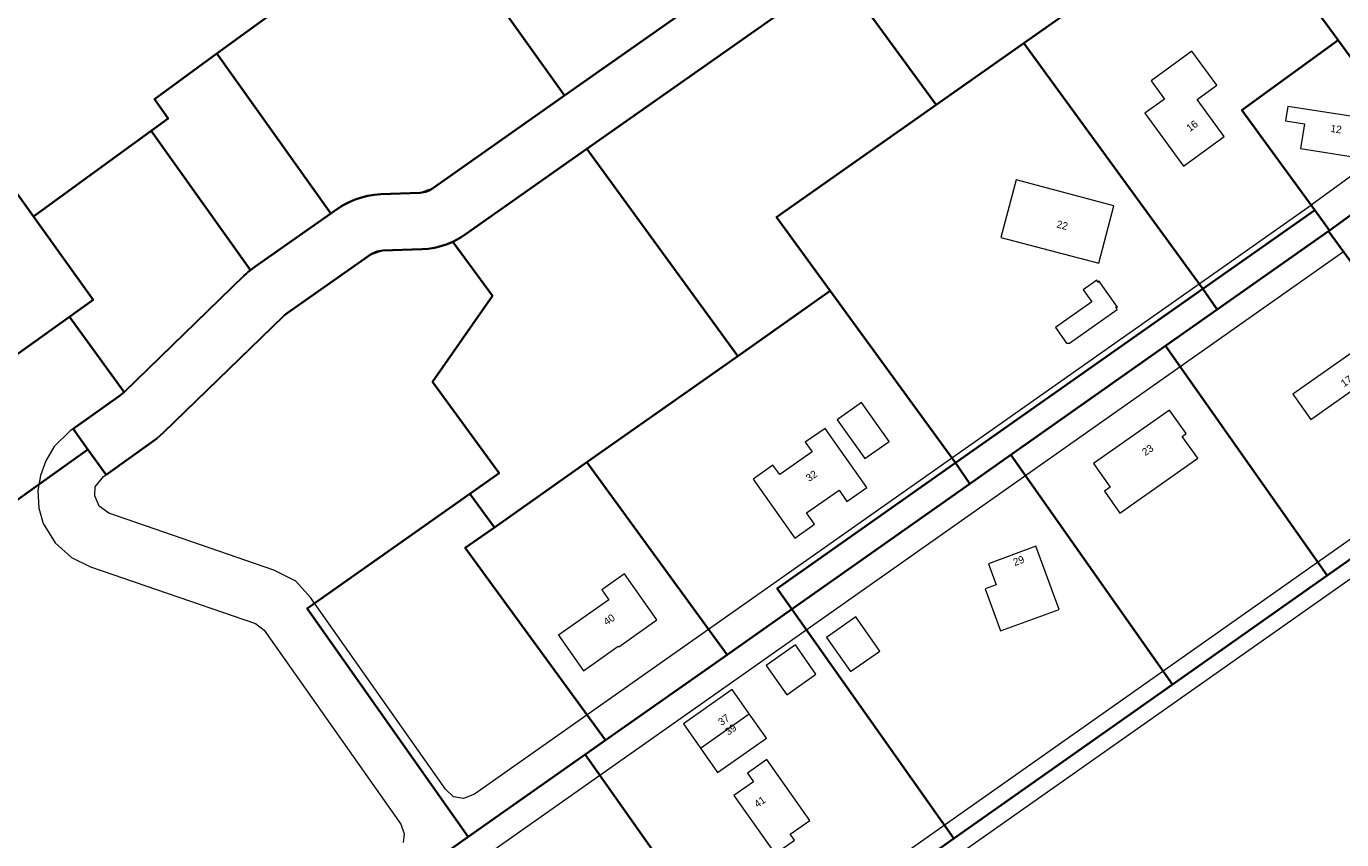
# Model space of a CAD drawing. Header units: metres. Extents: x 150385 to 171486, y 478588 to 485023.
# Tile 99 of 256: x 150857 to 151078, y 483645 to 483782. Entities that reach past the tile are written whole.
import ezdxf
from ezdxf.lldxf.tags import DXFTag

# ---------------------------------------------------------------- set-up
doc = ezdxf.new("R2010")
doc.units = ezdxf.units.M
doc.layers.add('B-WE-KG-GRENS_PERCEEL-GV', color=150, linetype='KG-PERCEEL', lineweight=30, true_color=0x007fff)
doc.layers.add('TOP-L-topo objecten vlak', color=7, linetype='Continuous', lineweight=0)
doc.layers.add('TOP-T-topo huisnummering naamgeving', color=7, linetype='Continuous', lineweight=0)
doc.styles.get("Standard").update_dxf_attribs({"font": 'NLCS-ISO.ttf'})
doc.styles.add('Style-INTL_ISO', font='INTL_ISO.shx')
tags = doc.linetypes.add('KG-PERCEEL', pattern='A,5.5,-2,["P",Standard,S=1.8,R=0,X=-0.5,Y=-0.9],-2,5.5,-2,[5,NLCS.shx,S=0.75,R=0,X=0,Y=0],-2', length=19).pattern_tags.tags
tags[6] = DXFTag(74, 10)

msp = doc.modelspace()

# ---------------------------------------------------------------- linework, layer by layer
at = {"layer": 'B-WE-KG-GRENS_PERCEEL-GV', "flags": 128}
for points in [[(151044.24, 483841.47), (151037.29, 483836.41), (151036.31, 483835.62), (151035.4, 483834.75), (151034.57, 483833.8), (151031.76, 483830.27), (151031.48, 483829.94), (151031.17, 483829.65), (151030.83, 483829.39), (150992.26, 483802.22), (150971.05, 483787.27), (150947.02, 483770.34), (150924.84, 483754.72), (150924.56, 483754.54), (150924.27, 483754.39), (150923.97, 483754.26), (150923.66, 483754.15), (150923.34, 483754.07), (150923.01, 483754.02), (150922.68, 483753.99), (150916.15, 483753.75), (150915.04, 483753.66), (150913.95, 483753.48), (150912.87, 483753.22), (150911.82, 483752.86), (150910.8, 483752.42), (150909.83, 483751.91), (150908.89, 483751.3), (150907.76, 483750.51), (150894.96, 483741.52), (150894.73, 483741.35), (150894.5, 483741.18), (150894.27, 483741), (150893.88, 483740.69), (150893.51, 483740.36), (150893.15, 483740.02), (150873.01, 483720.5), (150872.76, 483720.27), (150872.57, 483720.12), (150872.38, 483719.97), (150864.46, 483714.32), (150866.94, 483710.86), (150870, 483706.6), (150877.9, 483712.24), (150878.5, 483712.69), (150879.07, 483713.17), (150879.62, 483713.68), (150899.76, 483733.2), (150899.97, 483733.39), (150900.19, 483733.58), (150900.42, 483733.75), (150914.36, 483743.53), (150914.63, 483743.71), (150914.92, 483743.86), (150915.22, 483743.99), (150915.53, 483744.1), (150915.85, 483744.18), (150916.18, 483744.23), (150916.5, 483744.26), (150923.04, 483744.5), (150924.11, 483744.58), (150925.18, 483744.75), (150926.23, 483745.01), (150927.26, 483745.34), (150928.25, 483745.76), (150928.96, 483746.12), (150929.65, 483746.52), (150930.31, 483746.95), (150950.75, 483761.36), (150993.1, 483791.19), (151036.3, 483821.62), (151037.35, 483822.44), (151038.32, 483823.35), (151039.2, 483824.35), (151041.91, 483827.77), (151038.7, 483832.17), (151062.95, 483849.84), (151060.44, 483853.28)], [(151044.24, 483841.47), (151037.29, 483836.41), (151036.31, 483835.62), (151035.4, 483834.75), (151034.57, 483833.8), (151031.76, 483830.27), (151031.48, 483829.94), (151031.17, 483829.65), (151030.83, 483829.39), (150992.26, 483802.22), (150971.05, 483787.27), (150947.02, 483770.34), (150924.84, 483754.72), (150924.56, 483754.54), (150924.27, 483754.39), (150923.97, 483754.26), (150923.66, 483754.15), (150923.34, 483754.07), (150923.01, 483754.02), (150922.68, 483753.99), (150916.15, 483753.75), (150915.04, 483753.66), (150913.95, 483753.48), (150912.87, 483753.22), (150911.82, 483752.86), (150910.8, 483752.42), (150909.83, 483751.91), (150908.89, 483751.3), (150907.76, 483750.51), (150894.96, 483741.52), (150894.73, 483741.35), (150894.5, 483741.18), (150894.27, 483741), (150893.88, 483740.69), (150893.51, 483740.36), (150893.15, 483740.02), (150873.01, 483720.5), (150872.76, 483720.27), (150872.57, 483720.12), (150872.38, 483719.97), (150864.46, 483714.32), (150866.94, 483710.86), (150870, 483706.6), (150877.9, 483712.24), (150878.5, 483712.69), (150879.07, 483713.17), (150879.62, 483713.68), (150899.76, 483733.2), (150899.97, 483733.39), (150900.19, 483733.58), (150900.42, 483733.75), (150914.36, 483743.53), (150914.63, 483743.71), (150914.92, 483743.86), (150915.22, 483743.99), (150915.53, 483744.1), (150915.85, 483744.18), (150916.18, 483744.23), (150916.5, 483744.26), (150923.04, 483744.5), (150924.11, 483744.58), (150925.18, 483744.75), (150926.23, 483745.01), (150927.26, 483745.34), (150928.25, 483745.76), (150928.96, 483746.12), (150929.65, 483746.52), (150930.31, 483746.95), (150950.75, 483761.36), (150993.1, 483791.19), (151036.3, 483821.62), (151037.35, 483822.44), (151038.32, 483823.35), (151039.2, 483824.35), (151041.91, 483827.77), (151038.7, 483832.17), (151062.95, 483849.84), (151060.44, 483853.28)], [(151044.24, 483841.47), (151037.29, 483836.41), (151036.31, 483835.62), (151035.4, 483834.75), (151034.57, 483833.8), (151031.76, 483830.27), (151031.48, 483829.94), (151031.17, 483829.65), (151030.83, 483829.39), (150992.26, 483802.22), (150971.05, 483787.27), (150947.02, 483770.34), (150924.84, 483754.72), (150924.56, 483754.54), (150924.27, 483754.39), (150923.97, 483754.26), (150923.66, 483754.15), (150923.34, 483754.07), (150923.01, 483754.02), (150922.68, 483753.99), (150916.15, 483753.75), (150915.04, 483753.66), (150913.95, 483753.48), (150912.87, 483753.22), (150911.82, 483752.86), (150910.8, 483752.42), (150909.83, 483751.91), (150908.89, 483751.3), (150907.76, 483750.51), (150894.96, 483741.52), (150894.73, 483741.35), (150894.5, 483741.18), (150894.27, 483741), (150893.88, 483740.69), (150893.51, 483740.36), (150893.15, 483740.02), (150873.01, 483720.5), (150872.76, 483720.27), (150872.57, 483720.12), (150872.38, 483719.97), (150864.46, 483714.32), (150866.94, 483710.86), (150870, 483706.6), (150877.9, 483712.24), (150878.5, 483712.69), (150879.07, 483713.17), (150879.62, 483713.68), (150899.76, 483733.2), (150899.97, 483733.39), (150900.19, 483733.58), (150900.42, 483733.75), (150914.36, 483743.53), (150914.63, 483743.71), (150914.92, 483743.86), (150915.22, 483743.99), (150915.53, 483744.1), (150915.85, 483744.18), (150916.18, 483744.23), (150916.5, 483744.26), (150923.04, 483744.5), (150924.11, 483744.58), (150925.18, 483744.75), (150926.23, 483745.01), (150927.26, 483745.34), (150928.25, 483745.76), (150928.96, 483746.12), (150929.65, 483746.52), (150930.31, 483746.95), (150950.75, 483761.36), (150993.1, 483791.19), (151036.3, 483821.62), (151037.35, 483822.44), (151038.32, 483823.35), (151039.2, 483824.35), (151041.91, 483827.77), (151038.7, 483832.17), (151062.95, 483849.84), (151060.44, 483853.28)], [(151044.24, 483841.47), (151037.29, 483836.41), (151036.31, 483835.62), (151035.4, 483834.75), (151034.57, 483833.8), (151031.76, 483830.27), (151031.48, 483829.94), (151031.17, 483829.65), (151030.83, 483829.39), (150992.26, 483802.22), (150971.05, 483787.27), (150947.02, 483770.34), (150924.84, 483754.72), (150924.56, 483754.54), (150924.27, 483754.39), (150923.97, 483754.26), (150923.66, 483754.15), (150923.34, 483754.07), (150923.01, 483754.02), (150922.68, 483753.99), (150916.15, 483753.75), (150915.04, 483753.66), (150913.95, 483753.48), (150912.87, 483753.22), (150911.82, 483752.86), (150910.8, 483752.42), (150909.83, 483751.91), (150908.89, 483751.3), (150907.76, 483750.51), (150894.96, 483741.52), (150894.73, 483741.35), (150894.5, 483741.18), (150894.27, 483741), (150893.88, 483740.69), (150893.51, 483740.36), (150893.15, 483740.02), (150873.01, 483720.5), (150872.76, 483720.27), (150872.57, 483720.12), (150872.38, 483719.97), (150864.46, 483714.32), (150866.94, 483710.86), (150870, 483706.6), (150877.9, 483712.24), (150878.5, 483712.69), (150879.07, 483713.17), (150879.62, 483713.68), (150899.76, 483733.2), (150899.97, 483733.39), (150900.19, 483733.58), (150900.42, 483733.75), (150914.36, 483743.53), (150914.63, 483743.71), (150914.92, 483743.86), (150915.22, 483743.99), (150915.53, 483744.1), (150915.85, 483744.18), (150916.18, 483744.23), (150916.5, 483744.26), (150923.04, 483744.5), (150924.11, 483744.58), (150925.18, 483744.75), (150926.23, 483745.01), (150927.26, 483745.34), (150928.25, 483745.76), (150928.96, 483746.12), (150929.65, 483746.52), (150930.31, 483746.95), (150950.75, 483761.36), (150993.1, 483791.19), (151036.3, 483821.62), (151037.35, 483822.44), (151038.32, 483823.35), (151039.2, 483824.35), (151041.91, 483827.77), (151038.7, 483832.17), (151062.95, 483849.84), (151060.44, 483853.28)], [(151044.24, 483841.47), (151037.29, 483836.41), (151036.31, 483835.62), (151035.4, 483834.75), (151034.57, 483833.8), (151031.76, 483830.27), (151031.48, 483829.94), (151031.17, 483829.65), (151030.83, 483829.39), (150992.26, 483802.22), (150971.05, 483787.27), (150947.02, 483770.34), (150924.84, 483754.72), (150924.56, 483754.54), (150924.27, 483754.39), (150923.97, 483754.26), (150923.66, 483754.15), (150923.34, 483754.07), (150923.01, 483754.02), (150922.68, 483753.99), (150916.15, 483753.75), (150915.04, 483753.66), (150913.95, 483753.48), (150912.87, 483753.22), (150911.82, 483752.86), (150910.8, 483752.42), (150909.83, 483751.91), (150908.89, 483751.3), (150907.76, 483750.51), (150894.96, 483741.52), (150894.73, 483741.35), (150894.5, 483741.18), (150894.27, 483741), (150893.88, 483740.69), (150893.51, 483740.36), (150893.15, 483740.02), (150873.01, 483720.5), (150872.76, 483720.27), (150872.57, 483720.12), (150872.38, 483719.97), (150864.46, 483714.32), (150866.94, 483710.86), (150870, 483706.6), (150877.9, 483712.24), (150878.5, 483712.69), (150879.07, 483713.17), (150879.62, 483713.68), (150899.76, 483733.2), (150899.97, 483733.39), (150900.19, 483733.58), (150900.42, 483733.75), (150914.36, 483743.53), (150914.63, 483743.71), (150914.92, 483743.86), (150915.22, 483743.99), (150915.53, 483744.1), (150915.85, 483744.18), (150916.18, 483744.23), (150916.5, 483744.26), (150923.04, 483744.5), (150924.11, 483744.58), (150925.18, 483744.75), (150926.23, 483745.01), (150927.26, 483745.34), (150928.25, 483745.76), (150928.96, 483746.12), (150929.65, 483746.52), (150930.31, 483746.95), (150950.75, 483761.36), (150993.1, 483791.19), (151036.3, 483821.62), (151037.35, 483822.44), (151038.32, 483823.35), (151039.2, 483824.35), (151041.91, 483827.77), (151038.7, 483832.17), (151062.95, 483849.84), (151060.44, 483853.28)], [(150915.92, 483797.26), (150893.59, 483828.52), (150885.05, 483822.31), (150856.49, 483789.53), (150855.57, 483788.47), (150838.94, 483776.37), (150857.79, 483749.99), (150877.58, 483764.4), (150880.43, 483766.47), (150878.1, 483769.72), (150888.6, 483777.37)], [(150915.92, 483797.26), (150893.59, 483828.52), (150885.05, 483822.31), (150856.49, 483789.53), (150855.57, 483788.47), (150838.94, 483776.37), (150857.79, 483749.99), (150877.58, 483764.4), (150880.43, 483766.47), (150878.1, 483769.72), (150888.6, 483777.37)], [(150915.92, 483797.26), (150893.59, 483828.52), (150885.05, 483822.31), (150856.49, 483789.53), (150855.57, 483788.47), (150838.94, 483776.37), (150857.79, 483749.99), (150877.58, 483764.4), (150880.43, 483766.47), (150878.1, 483769.72), (150888.6, 483777.37)], [(150915.92, 483797.26), (150893.59, 483828.52), (150885.05, 483822.31), (150856.49, 483789.53), (150855.57, 483788.47), (150838.94, 483776.37), (150857.79, 483749.99), (150877.58, 483764.4), (150880.43, 483766.47), (150878.1, 483769.72), (150888.6, 483777.37)], [(150915.92, 483797.26), (150893.59, 483828.52), (150885.05, 483822.31), (150856.49, 483789.53), (150855.57, 483788.47), (150838.94, 483776.37), (150857.79, 483749.99), (150877.58, 483764.4), (150880.43, 483766.47), (150878.1, 483769.72), (150888.6, 483777.37)], [(150993.1, 483791.19), (151009.44, 483768.76), (151024.15, 483779.12), (151059.31, 483803.89), (151041.91, 483827.77), (151039.2, 483824.35), (151038.32, 483823.35), (151037.35, 483822.44), (151036.3, 483821.62)], [(150993.1, 483791.19), (151009.44, 483768.76), (151024.15, 483779.12), (151059.31, 483803.89), (151041.91, 483827.77), (151039.2, 483824.35), (151038.32, 483823.35), (151037.35, 483822.44), (151036.3, 483821.62)], [(150993.1, 483791.19), (151009.44, 483768.76), (151024.15, 483779.12), (151059.31, 483803.89), (151041.91, 483827.77), (151039.2, 483824.35), (151038.32, 483823.35), (151037.35, 483822.44), (151036.3, 483821.62)], [(150993.1, 483791.19), (151009.44, 483768.76), (151024.15, 483779.12), (151059.31, 483803.89), (151041.91, 483827.77), (151039.2, 483824.35), (151038.32, 483823.35), (151037.35, 483822.44), (151036.3, 483821.62)], [(150993.1, 483791.19), (151009.44, 483768.76), (151024.15, 483779.12), (151059.31, 483803.89), (151041.91, 483827.77), (151039.2, 483824.35), (151038.32, 483823.35), (151037.35, 483822.44), (151036.3, 483821.62)], [(151091.7, 483759.43), (151115.94, 483777.1), (151092.39, 483809.43), (151068.14, 483791.76), (151076.98, 483779.64)], [(151091.7, 483759.43), (151115.94, 483777.1), (151092.39, 483809.43), (151068.14, 483791.76), (151076.98, 483779.64)], [(151091.7, 483759.43), (151115.94, 483777.1), (151092.39, 483809.43), (151068.14, 483791.76), (151076.98, 483779.64)], [(151091.7, 483759.43), (151115.94, 483777.1), (151092.39, 483809.43), (151068.14, 483791.76), (151076.98, 483779.64)], [(151091.7, 483759.43), (151115.94, 483777.1), (151092.39, 483809.43), (151068.14, 483791.76), (151076.98, 483779.64)], [(150943.21, 483796.92), (150933.23, 483789.65), (150947.02, 483770.34), (150971.05, 483787.27), (150956.99, 483806.95)], [(150933.23, 483789.65), (150947.02, 483770.34), (150971.05, 483787.27), (150956.99, 483806.95)], [(150943.21, 483796.92), (150933.23, 483789.65), (150947.02, 483770.34), (150971.05, 483787.27), (150956.99, 483806.95)], [(150943.21, 483796.92), (150933.23, 483789.65), (150947.02, 483770.34), (150971.05, 483787.27), (150956.99, 483806.95)], [(150933.23, 483789.65), (150947.02, 483770.34), (150971.05, 483787.27), (150956.99, 483806.95)], [(151059.31, 483803.89), (151024.15, 483779.12), (151054.23, 483737.84), (151073.03, 483751.09), (151060.81, 483767.86), (151076.98, 483779.64), (151068.14, 483791.76)], [(151059.31, 483803.89), (151024.15, 483779.12), (151054.23, 483737.84), (151073.03, 483751.09), (151060.81, 483767.86), (151076.98, 483779.64), (151068.14, 483791.76)], [(151059.31, 483803.89), (151024.15, 483779.12), (151054.23, 483737.84), (151073.03, 483751.09), (151060.81, 483767.86), (151076.98, 483779.64), (151068.14, 483791.76)], [(151059.31, 483803.89), (151024.15, 483779.12), (151054.23, 483737.84), (151073.03, 483751.09), (151060.81, 483767.86), (151076.98, 483779.64), (151068.14, 483791.76)], [(151059.31, 483803.89), (151024.15, 483779.12), (151054.23, 483737.84), (151073.03, 483751.09), (151060.81, 483767.86), (151076.98, 483779.64), (151068.14, 483791.76)], [(150947.02, 483770.34), (150933.23, 483789.65), (150925.42, 483783.97), (150919.61, 483792.09), (150915.92, 483797.26), (150888.6, 483777.37), (150907.76, 483750.51), (150908.89, 483751.3), (150909.83, 483751.91), (150910.8, 483752.42), (150911.82, 483752.86), (150912.87, 483753.22), (150913.95, 483753.48), (150915.04, 483753.66), (150916.15, 483753.75), (150922.68, 483753.99), (150923.01, 483754.02), (150923.34, 483754.07), (150923.66, 483754.15), (150923.97, 483754.26), (150924.27, 483754.39), (150924.56, 483754.54), (150924.84, 483754.72)], [(150947.02, 483770.34), (150933.23, 483789.65), (150925.42, 483783.97), (150915.92, 483797.26), (150888.6, 483777.37), (150907.76, 483750.51), (150908.89, 483751.3), (150909.83, 483751.91), (150910.8, 483752.42), (150911.82, 483752.86), (150912.87, 483753.22), (150913.95, 483753.48), (150915.04, 483753.66), (150916.15, 483753.75), (150922.68, 483753.99), (150923.01, 483754.02), (150923.34, 483754.07), (150923.66, 483754.15), (150923.97, 483754.26), (150924.27, 483754.39), (150924.56, 483754.54), (150924.84, 483754.72)], [(150947.02, 483770.34), (150933.23, 483789.65), (150925.42, 483783.97), (150919.61, 483792.09), (150915.92, 483797.26), (150888.6, 483777.37), (150907.76, 483750.51), (150908.89, 483751.3), (150909.83, 483751.91), (150910.8, 483752.42), (150911.82, 483752.86), (150912.87, 483753.22), (150913.95, 483753.48), (150915.04, 483753.66), (150916.15, 483753.75), (150922.68, 483753.99), (150923.01, 483754.02), (150923.34, 483754.07), (150923.66, 483754.15), (150923.97, 483754.26), (150924.27, 483754.39), (150924.56, 483754.54), (150924.84, 483754.72)], [(150947.02, 483770.34), (150933.23, 483789.65), (150925.42, 483783.97), (150919.61, 483792.09), (150915.92, 483797.26), (150888.6, 483777.37), (150907.76, 483750.51), (150908.89, 483751.3), (150909.83, 483751.91), (150910.8, 483752.42), (150911.82, 483752.86), (150912.87, 483753.22), (150913.95, 483753.48), (150915.04, 483753.66), (150916.15, 483753.75), (150922.68, 483753.99), (150923.01, 483754.02), (150923.34, 483754.07), (150923.66, 483754.15), (150923.97, 483754.26), (150924.27, 483754.39), (150924.56, 483754.54), (150924.84, 483754.72)], [(150947.02, 483770.34), (150933.23, 483789.65), (150925.42, 483783.97), (150915.92, 483797.26), (150888.6, 483777.37), (150907.76, 483750.51), (150908.89, 483751.3), (150909.83, 483751.91), (150910.8, 483752.42), (150911.82, 483752.86), (150912.87, 483753.22), (150913.95, 483753.48), (150915.04, 483753.66), (150916.15, 483753.75), (150922.68, 483753.99), (150923.01, 483754.02), (150923.34, 483754.07), (150923.66, 483754.15), (150923.97, 483754.26), (150924.27, 483754.39), (150924.56, 483754.54), (150924.84, 483754.72)], [(150991.64, 483737.48), (150982.62, 483749.86), (151009.44, 483768.76), (150993.1, 483791.19), (150950.75, 483761.36), (150976.12, 483726.55)], [(150991.64, 483737.48), (150982.62, 483749.86), (151009.44, 483768.76), (150993.1, 483791.19), (150950.75, 483761.36), (150976.12, 483726.55)], [(150991.64, 483737.48), (150982.62, 483749.86), (151009.44, 483768.76), (150993.1, 483791.19), (150950.75, 483761.36), (150976.12, 483726.55)], [(150991.64, 483737.48), (150982.62, 483749.86), (151009.44, 483768.76), (150993.1, 483791.19), (150950.75, 483761.36), (150976.12, 483726.55)], [(150991.64, 483737.48), (150982.62, 483749.86), (151009.44, 483768.76), (150993.1, 483791.19), (150950.75, 483761.36), (150976.12, 483726.55)], [(151012.69, 483708.59), (151054.23, 483737.84), (151024.15, 483779.12), (151009.44, 483768.76), (150982.62, 483749.86), (150991.64, 483737.48)], [(151012.69, 483708.59), (151054.23, 483737.84), (151024.15, 483779.12), (151009.44, 483768.76), (150982.62, 483749.86), (150991.64, 483737.48)], [(151012.69, 483708.59), (151054.23, 483737.84), (151024.15, 483779.12), (151009.44, 483768.76), (150982.62, 483749.86), (150991.64, 483737.48)], [(151012.69, 483708.59), (151054.23, 483737.84), (151024.15, 483779.12), (151009.44, 483768.76), (150982.62, 483749.86), (150991.64, 483737.48)], [(151012.69, 483708.59), (151054.23, 483737.84), (151024.15, 483779.12), (151009.44, 483768.76), (150982.62, 483749.86), (150991.64, 483737.48)], [(151091.7, 483759.43), (151076.98, 483779.64), (151060.81, 483767.86), (151073.03, 483751.09), (151075.53, 483747.66)], [(151091.7, 483759.43), (151076.98, 483779.64), (151060.81, 483767.86), (151073.03, 483751.09), (151075.53, 483747.66)], [(151091.7, 483759.43), (151076.98, 483779.64), (151060.81, 483767.86), (151073.03, 483751.09), (151075.53, 483747.66)], [(151091.7, 483759.43), (151076.98, 483779.64), (151060.81, 483767.86), (151073.03, 483751.09), (151075.53, 483747.66)], [(151091.7, 483759.43), (151076.98, 483779.64), (151060.81, 483767.86), (151073.03, 483751.09), (151075.53, 483747.66)], [(150863.83, 483733.15), (150867.79, 483735.98), (150857.79, 483749.99), (150838.94, 483776.37), (150832.83, 483771.92), (150822.38, 483727.21), (150820.11, 483725.56), (150831.19, 483709.83), (150839.86, 483716.02), (150848.85, 483722.45)], [(150863.83, 483733.15), (150867.79, 483735.98), (150857.79, 483749.99), (150838.94, 483776.37), (150832.83, 483771.92), (150822.38, 483727.21), (150820.11, 483725.56), (150831.19, 483709.83), (150839.86, 483716.02), (150848.85, 483722.45)], [(150863.83, 483733.15), (150867.79, 483735.98), (150857.79, 483749.99), (150838.94, 483776.37), (150832.83, 483771.92), (150822.38, 483727.21), (150820.11, 483725.56), (150831.19, 483709.83), (150839.86, 483716.02), (150848.85, 483722.45)], [(150863.83, 483733.15), (150867.79, 483735.98), (150857.79, 483749.99), (150838.94, 483776.37), (150832.83, 483771.92), (150822.38, 483727.21), (150820.11, 483725.56), (150831.19, 483709.83), (150839.86, 483716.02), (150848.85, 483722.45)], [(150863.83, 483733.15), (150867.79, 483735.98), (150857.79, 483749.99), (150838.94, 483776.37), (150832.83, 483771.92), (150822.38, 483727.21), (150820.11, 483725.56), (150831.19, 483709.83), (150839.86, 483716.02), (150848.85, 483722.45)], [(150877.58, 483764.4), (150894.27, 483741), (150894.5, 483741.18), (150894.73, 483741.35), (150894.96, 483741.52), (150907.76, 483750.51), (150888.6, 483777.37), (150878.1, 483769.72), (150880.43, 483766.47)], [(150877.58, 483764.4), (150894.27, 483741), (150894.5, 483741.18), (150894.73, 483741.35), (150894.96, 483741.52), (150907.76, 483750.51), (150888.6, 483777.37), (150878.1, 483769.72), (150880.43, 483766.47)], [(150877.58, 483764.4), (150894.27, 483741), (150894.5, 483741.18), (150894.73, 483741.35), (150894.96, 483741.52), (150907.76, 483750.51), (150888.6, 483777.37), (150878.1, 483769.72), (150880.43, 483766.47)], [(150877.58, 483764.4), (150894.27, 483741), (150894.5, 483741.18), (150894.73, 483741.35), (150894.96, 483741.52), (150907.76, 483750.51), (150888.6, 483777.37), (150878.1, 483769.72), (150880.43, 483766.47)], [(150877.58, 483764.4), (150894.27, 483741), (150894.5, 483741.18), (150894.73, 483741.35), (150894.96, 483741.52), (150907.76, 483750.51), (150888.6, 483777.37), (150878.1, 483769.72), (150880.43, 483766.47)], [(150857.79, 483749.99), (150867.79, 483735.98), (150863.83, 483733.15), (150873.01, 483720.5), (150893.15, 483740.02), (150893.51, 483740.36), (150893.88, 483740.69), (150894.27, 483741), (150877.58, 483764.4)], [(150857.79, 483749.99), (150867.79, 483735.98), (150863.83, 483733.15), (150873.01, 483720.5), (150893.15, 483740.02), (150893.51, 483740.36), (150893.88, 483740.69), (150894.27, 483741), (150877.58, 483764.4)], [(150857.79, 483749.99), (150867.79, 483735.98), (150863.83, 483733.15), (150873.01, 483720.5), (150893.15, 483740.02), (150893.51, 483740.36), (150893.88, 483740.69), (150894.27, 483741), (150877.58, 483764.4)], [(150857.79, 483749.99), (150867.79, 483735.98), (150863.83, 483733.15), (150873.01, 483720.5), (150893.15, 483740.02), (150893.51, 483740.36), (150893.88, 483740.69), (150894.27, 483741), (150877.58, 483764.4)], [(150857.79, 483749.99), (150867.79, 483735.98), (150863.83, 483733.15), (150873.01, 483720.5), (150893.15, 483740.02), (150893.51, 483740.36), (150893.88, 483740.69), (150894.27, 483741), (150877.58, 483764.4)], [(150976.12, 483726.55), (150950.75, 483761.36), (150930.31, 483746.95), (150929.65, 483746.52), (150928.96, 483746.12), (150928.25, 483745.76), (150934.88, 483736.66), (150924.82, 483722.2), (150936, 483706.85), (150931.1, 483703.39), (150935.22, 483697.74), (150950.77, 483708.69)], [(150976.12, 483726.55), (150950.75, 483761.36), (150930.31, 483746.95), (150929.65, 483746.52), (150928.96, 483746.12), (150928.25, 483745.76), (150934.88, 483736.66), (150924.82, 483722.2), (150936, 483706.85), (150931.1, 483703.39), (150935.22, 483697.74), (150950.77, 483708.69)], [(150976.12, 483726.55), (150950.75, 483761.36), (150930.31, 483746.95), (150929.65, 483746.52), (150928.96, 483746.12), (150928.25, 483745.76), (150934.88, 483736.66), (150924.82, 483722.2), (150936, 483706.85), (150931.1, 483703.39), (150935.22, 483697.74), (150950.77, 483708.69)], [(150976.12, 483726.55), (150950.75, 483761.36), (150930.31, 483746.95), (150929.65, 483746.52), (150928.96, 483746.12), (150928.25, 483745.76), (150934.88, 483736.66), (150924.82, 483722.2), (150936, 483706.85), (150931.1, 483703.39), (150935.22, 483697.74), (150950.77, 483708.69)], [(150976.12, 483726.55), (150950.75, 483761.36), (150930.31, 483746.95), (150929.65, 483746.52), (150928.96, 483746.12), (150928.25, 483745.76), (150934.88, 483736.66), (150924.82, 483722.2), (150936, 483706.85), (150931.1, 483703.39), (150935.22, 483697.74), (150950.77, 483708.69)], [(151075.53, 483747.66), (151075.37, 483747.54), (151103.16, 483709.39), (151119.68, 483721.03), (151091.7, 483759.43)], [(151075.53, 483747.66), (151075.37, 483747.54), (151103.16, 483709.39), (151119.68, 483721.03), (151091.7, 483759.43)], [(151075.53, 483747.66), (151075.37, 483747.54), (151103.16, 483709.39), (151119.68, 483721.03), (151091.7, 483759.43)], [(151075.53, 483747.66), (151075.37, 483747.54), (151103.16, 483709.39), (151119.68, 483721.03), (151091.7, 483759.43)], [(151075.53, 483747.66), (151075.37, 483747.54), (151103.16, 483709.39), (151119.68, 483721.03), (151091.7, 483759.43)], [(151075.37, 483747.54), (151075.53, 483747.66), (151073.03, 483751.09), (151054.23, 483737.84), (151056.66, 483734.36)], [(151075.37, 483747.54), (151075.53, 483747.66), (151073.03, 483751.09), (151054.23, 483737.84), (151056.66, 483734.36)], [(151075.37, 483747.54), (151075.53, 483747.66), (151073.03, 483751.09), (151054.23, 483737.84), (151056.66, 483734.36)], [(151075.37, 483747.54), (151075.53, 483747.66), (151073.03, 483751.09), (151054.23, 483737.84), (151056.66, 483734.36)], [(151075.37, 483747.54), (151075.53, 483747.66), (151073.03, 483751.09), (151054.23, 483737.84), (151056.66, 483734.36)], [(151056.66, 483734.36), (151047.97, 483728.24), (151075.14, 483689.65), (151103.16, 483709.39), (151075.37, 483747.54)], [(151056.66, 483734.36), (151047.97, 483728.24), (151075.14, 483689.65), (151103.16, 483709.39), (151075.37, 483747.54)], [(151056.66, 483734.36), (151047.97, 483728.24), (151075.14, 483689.65), (151103.16, 483709.39), (151075.37, 483747.54)], [(151056.66, 483734.36), (151047.97, 483728.24), (151075.14, 483689.65), (151103.16, 483709.39), (151075.37, 483747.54)], [(151056.66, 483734.36), (151047.97, 483728.24), (151075.14, 483689.65), (151103.16, 483709.39), (151075.37, 483747.54)], [(150974.32, 483676.35), (150985.2, 483684.02), (150982.75, 483687.49), (151012.69, 483708.59), (150991.64, 483737.48), (150976.12, 483726.55), (150950.77, 483708.69)], [(150974.32, 483676.35), (150985.2, 483684.02), (150982.75, 483687.49), (151012.69, 483708.59), (150991.64, 483737.48), (150976.12, 483726.55), (150950.77, 483708.69)], [(150974.32, 483676.35), (150985.2, 483684.02), (150982.75, 483687.49), (151012.69, 483708.59), (150991.64, 483737.48), (150976.12, 483726.55), (150950.77, 483708.69)], [(150974.32, 483676.35), (150985.2, 483684.02), (150982.75, 483687.49), (151012.69, 483708.59), (150991.64, 483737.48), (150976.12, 483726.55), (150950.77, 483708.69)], [(150974.32, 483676.35), (150985.2, 483684.02), (150982.75, 483687.49), (151012.69, 483708.59), (150991.64, 483737.48), (150976.12, 483726.55), (150950.77, 483708.69)], [(151056.66, 483734.36), (151054.23, 483737.84), (151012.69, 483708.59), (151015.12, 483705.09), (151021.99, 483709.93), (151047.97, 483728.24)], [(151056.66, 483734.36), (151054.23, 483737.84), (151012.69, 483708.59), (151015.12, 483705.09), (151021.99, 483709.93), (151047.97, 483728.24)], [(151056.66, 483734.36), (151054.23, 483737.84), (151012.69, 483708.59), (151015.12, 483705.09), (151021.99, 483709.93), (151047.97, 483728.24)], [(151056.66, 483734.36), (151054.23, 483737.84), (151012.69, 483708.59), (151015.12, 483705.09), (151021.99, 483709.93), (151047.97, 483728.24)], [(151056.66, 483734.36), (151054.23, 483737.84), (151012.69, 483708.59), (151015.12, 483705.09), (151021.99, 483709.93), (151047.97, 483728.24)], [(150866.94, 483710.86), (150864.46, 483714.32), (150872.38, 483719.97), (150872.57, 483720.12), (150872.76, 483720.27), (150873.01, 483720.5), (150863.83, 483733.15), (150848.85, 483722.45), (150839.86, 483716.02), (150831.19, 483709.83), (150842.67, 483693.53), (150858.67, 483704.96)], [(150866.94, 483710.86), (150864.46, 483714.32), (150872.38, 483719.97), (150872.57, 483720.12), (150872.76, 483720.27), (150873.01, 483720.5), (150863.83, 483733.15), (150848.85, 483722.45), (150839.86, 483716.02), (150831.19, 483709.83), (150842.67, 483693.53), (150858.67, 483704.96)], [(150866.94, 483710.86), (150864.46, 483714.32), (150872.38, 483719.97), (150872.57, 483720.12), (150872.76, 483720.27), (150873.01, 483720.5), (150863.83, 483733.15), (150848.85, 483722.45), (150839.86, 483716.02), (150831.19, 483709.83), (150842.67, 483693.53), (150858.67, 483704.96)], [(150866.94, 483710.86), (150864.46, 483714.32), (150872.38, 483719.97), (150872.57, 483720.12), (150872.76, 483720.27), (150873.01, 483720.5), (150863.83, 483733.15), (150848.85, 483722.45), (150839.86, 483716.02), (150831.19, 483709.83), (150842.67, 483693.53), (150858.67, 483704.96)], [(150866.94, 483710.86), (150864.46, 483714.32), (150872.38, 483719.97), (150872.57, 483720.12), (150872.76, 483720.27), (150873.01, 483720.5), (150863.83, 483733.15), (150848.85, 483722.45), (150839.86, 483716.02), (150831.19, 483709.83), (150842.67, 483693.53), (150858.67, 483704.96)], [(151075.14, 483689.65), (151047.97, 483728.24), (151021.99, 483709.93), (151049.16, 483671.35)], [(151075.14, 483689.65), (151047.97, 483728.24), (151021.99, 483709.93), (151049.16, 483671.35)], [(151075.14, 483689.65), (151047.97, 483728.24), (151021.99, 483709.93), (151049.16, 483671.35)], [(151075.14, 483689.65), (151047.97, 483728.24), (151021.99, 483709.93), (151049.16, 483671.35)], [(151075.14, 483689.65), (151047.97, 483728.24), (151021.99, 483709.93), (151049.16, 483671.35)], [(150935.22, 483697.74), (150930.33, 483694.29), (150953.88, 483661.96), (150974.32, 483676.35), (150950.77, 483708.69)], [(150935.22, 483697.74), (150930.33, 483694.29), (150953.88, 483661.96), (150974.32, 483676.35), (150950.77, 483708.69)], [(150935.22, 483697.74), (150930.33, 483694.29), (150953.88, 483661.96), (150974.32, 483676.35), (150950.77, 483708.69)], [(150935.22, 483697.74), (150930.33, 483694.29), (150953.88, 483661.96), (150974.32, 483676.35), (150950.77, 483708.69)], [(150935.22, 483697.74), (150930.33, 483694.29), (150953.88, 483661.96), (150974.32, 483676.35), (150950.77, 483708.69)], [(150982.75, 483687.49), (150985.2, 483684.02), (151015.12, 483705.09), (151012.69, 483708.59)], [(150982.75, 483687.49), (150985.2, 483684.02), (151015.12, 483705.09), (151012.69, 483708.59)], [(150982.75, 483687.49), (150985.2, 483684.02), (151015.12, 483705.09), (151012.69, 483708.59)], [(150982.75, 483687.49), (150985.2, 483684.02), (151015.12, 483705.09), (151012.69, 483708.59)], [(150982.75, 483687.49), (150985.2, 483684.02), (151015.12, 483705.09), (151012.69, 483708.59)], [(150985.2, 483684.02), (151012.38, 483645.44), (151049.16, 483671.35), (151021.99, 483709.93), (151015.12, 483705.09)], [(150985.2, 483684.02), (151012.38, 483645.44), (151049.16, 483671.35), (151021.99, 483709.93), (151015.12, 483705.09)], [(150985.2, 483684.02), (151012.38, 483645.44), (151049.16, 483671.35), (151021.99, 483709.93), (151015.12, 483705.09)], [(150985.2, 483684.02), (151012.38, 483645.44), (151049.16, 483671.35), (151021.99, 483709.93), (151015.12, 483705.09)], [(150985.2, 483684.02), (151012.38, 483645.44), (151049.16, 483671.35), (151021.99, 483709.93), (151015.12, 483705.09)], [(150935.22, 483697.74), (150931.1, 483703.39), (150903.76, 483684.14), (150930.83, 483645.72), (150950.49, 483659.57), (150953.88, 483661.96), (150930.33, 483694.29)], [(150935.22, 483697.74), (150931.1, 483703.39), (150903.76, 483684.14), (150930.83, 483645.72), (150950.49, 483659.57), (150953.88, 483661.96), (150930.33, 483694.29)], [(150935.22, 483697.74), (150931.1, 483703.39), (150903.76, 483684.14), (150930.83, 483645.72), (150950.49, 483659.57), (150953.88, 483661.96), (150930.33, 483694.29)], [(150935.22, 483697.74), (150931.1, 483703.39), (150903.76, 483684.14), (150930.83, 483645.72), (150950.49, 483659.57), (150953.88, 483661.96), (150930.33, 483694.29)], [(150935.22, 483697.74), (150931.1, 483703.39), (150903.76, 483684.14), (150930.83, 483645.72), (150950.49, 483659.57), (150953.88, 483661.96), (150930.33, 483694.29)], [(151012.38, 483645.44), (150985.2, 483684.02), (150974.32, 483676.35), (150953.88, 483661.96), (150950.49, 483659.57), (150977.67, 483620.99)], [(151012.38, 483645.44), (150985.2, 483684.02), (150974.32, 483676.35), (150953.88, 483661.96), (150950.49, 483659.57), (150977.67, 483620.99)], [(151012.38, 483645.44), (150985.2, 483684.02), (150974.32, 483676.35), (150953.88, 483661.96), (150950.49, 483659.57), (150977.67, 483620.99)], [(151012.38, 483645.44), (150985.2, 483684.02), (150974.32, 483676.35), (150953.88, 483661.96), (150950.49, 483659.57), (150977.67, 483620.99)], [(151012.38, 483645.44), (150985.2, 483684.02), (150974.32, 483676.35), (150953.88, 483661.96), (150950.49, 483659.57), (150977.67, 483620.99)], [(150951.67, 483602.68), (150977.67, 483620.99), (150950.49, 483659.57), (150930.83, 483645.72), (150924.5, 483641.26)], [(150951.67, 483602.68), (150977.67, 483620.99), (150950.49, 483659.57), (150930.83, 483645.72), (150924.5, 483641.26)], [(150951.67, 483602.68), (150977.67, 483620.99), (150950.49, 483659.57), (150930.83, 483645.72), (150924.5, 483641.26)], [(150951.67, 483602.68), (150977.67, 483620.99), (150950.49, 483659.57), (150930.83, 483645.72), (150924.5, 483641.26)], [(150951.67, 483602.68), (150977.67, 483620.99), (150950.49, 483659.57), (150930.83, 483645.72), (150924.5, 483641.26)]]:
    msp.add_lwpolyline(points, close=True, dxfattribs=at)
at = {"layer": 'B-WE-KG-GRENS_PERCEEL-GV'}
msp.add_lwpolyline([(150928.25, 483745.76), (150927.26, 483745.34), (150926.23, 483745.01), (150925.18, 483744.75), (150924.11, 483744.58), (150923.04, 483744.5), (150916.5, 483744.26), (150916.18, 483744.23), (150915.85, 483744.18), (150915.53, 483744.1), (150915.22, 483743.99), (150914.92, 483743.86), (150914.63, 483743.71), (150914.36, 483743.53), (150900.42, 483733.75), (150900.19, 483733.58), (150899.97, 483733.39), (150899.76, 483733.2), (150879.62, 483713.68), (150879.07, 483713.17), (150878.5, 483712.69), (150877.9, 483712.24), (150870, 483706.6), (150866.94, 483710.86), (150858.67, 483704.96), (150842.67, 483693.53)], dxfattribs=at)
msp.add_lwpolyline([(150928.25, 483745.76), (150927.26, 483745.34), (150926.23, 483745.01), (150925.18, 483744.75), (150924.11, 483744.58), (150923.04, 483744.5), (150916.5, 483744.26), (150916.18, 483744.23), (150915.85, 483744.18), (150915.53, 483744.1), (150915.22, 483743.99), (150914.92, 483743.86), (150914.63, 483743.71), (150914.36, 483743.53), (150900.42, 483733.75), (150900.19, 483733.58), (150899.97, 483733.39), (150899.76, 483733.2), (150879.62, 483713.68), (150879.07, 483713.17), (150878.5, 483712.69), (150877.9, 483712.24), (150870, 483706.6), (150866.94, 483710.86), (150858.67, 483704.96), (150842.67, 483693.53)], dxfattribs=at)
msp.add_lwpolyline([(150928.25, 483745.76), (150927.26, 483745.34), (150926.23, 483745.01), (150925.18, 483744.75), (150924.11, 483744.58), (150923.04, 483744.5), (150916.5, 483744.26), (150916.18, 483744.23), (150915.85, 483744.18), (150915.53, 483744.1), (150915.22, 483743.99), (150914.92, 483743.86), (150914.63, 483743.71), (150914.36, 483743.53), (150900.42, 483733.75), (150900.19, 483733.58), (150899.97, 483733.39), (150899.76, 483733.2), (150879.62, 483713.68), (150879.07, 483713.17), (150878.5, 483712.69), (150877.9, 483712.24), (150870, 483706.6), (150866.94, 483710.86), (150858.67, 483704.96), (150842.67, 483693.53)], dxfattribs=at)
msp.add_lwpolyline([(150928.25, 483745.76), (150927.26, 483745.34), (150926.23, 483745.01), (150925.18, 483744.75), (150924.11, 483744.58), (150923.04, 483744.5), (150916.5, 483744.26), (150916.18, 483744.23), (150915.85, 483744.18), (150915.53, 483744.1), (150915.22, 483743.99), (150914.92, 483743.86), (150914.63, 483743.71), (150914.36, 483743.53), (150900.42, 483733.75), (150900.19, 483733.58), (150899.97, 483733.39), (150899.76, 483733.2), (150879.62, 483713.68), (150879.07, 483713.17), (150878.5, 483712.69), (150877.9, 483712.24), (150870, 483706.6), (150866.94, 483710.86), (150858.67, 483704.96), (150842.67, 483693.53)], dxfattribs=at)
msp.add_lwpolyline([(150928.25, 483745.76), (150927.26, 483745.34), (150926.23, 483745.01), (150925.18, 483744.75), (150924.11, 483744.58), (150923.04, 483744.5), (150916.5, 483744.26), (150916.18, 483744.23), (150915.85, 483744.18), (150915.53, 483744.1), (150915.22, 483743.99), (150914.92, 483743.86), (150914.63, 483743.71), (150914.36, 483743.53), (150900.42, 483733.75), (150900.19, 483733.58), (150899.97, 483733.39), (150899.76, 483733.2), (150879.62, 483713.68), (150879.07, 483713.17), (150878.5, 483712.69), (150877.9, 483712.24), (150870, 483706.6), (150866.94, 483710.86), (150858.67, 483704.96), (150842.67, 483693.53)], dxfattribs=at)
at = {"layer": 'B-WE-KG-GRENS_PERCEEL-GV', "flags": 128}
for points in [[(150860.24, 483594.53), (150867.31, 483599.51), (150893.8, 483561.91), (150921.6, 483581.49), (150894.42, 483620.07), (150924.5, 483641.26), (150930.83, 483645.72), (150903.76, 483684.14), (150931.1, 483703.39), (150936, 483706.85), (150924.82, 483722.2), (150934.88, 483736.66), (150928.25, 483745.76)], [(150860.24, 483594.53), (150867.31, 483599.51), (150893.8, 483561.91), (150921.6, 483581.49), (150894.42, 483620.07), (150924.5, 483641.26), (150930.83, 483645.72), (150903.76, 483684.14), (150931.1, 483703.39), (150936, 483706.85), (150924.82, 483722.2), (150934.88, 483736.66), (150928.25, 483745.76)], [(150860.24, 483594.53), (150867.31, 483599.51), (150893.8, 483561.91), (150921.6, 483581.49), (150894.42, 483620.07), (150924.5, 483641.26), (150930.83, 483645.72), (150903.76, 483684.14), (150931.1, 483703.39), (150936, 483706.85), (150924.82, 483722.2), (150934.88, 483736.66), (150928.25, 483745.76)], [(150860.24, 483594.53), (150867.31, 483599.51), (150893.8, 483561.91), (150921.6, 483581.49), (150894.42, 483620.07), (150924.5, 483641.26), (150930.83, 483645.72), (150903.76, 483684.14), (150931.1, 483703.39), (150936, 483706.85), (150924.82, 483722.2), (150934.88, 483736.66), (150928.25, 483745.76)], [(150860.24, 483594.53), (150867.31, 483599.51), (150893.8, 483561.91), (150921.6, 483581.49), (150894.42, 483620.07), (150924.5, 483641.26), (150930.83, 483645.72), (150903.76, 483684.14), (150931.1, 483703.39), (150936, 483706.85), (150924.82, 483722.2), (150934.88, 483736.66), (150928.25, 483745.76)], [(151188.04, 483156.54), (151291.09, 483228.84), (151368.51, 483283.16), (151402.89, 483307.28), (151447.08, 483338.29), (151448.96, 483339.61), (151413.88, 483384.35), (151395.05, 483369.59), (151391.98, 483373.48), (151389.59, 483371.62), (151372.08, 483372.45), (151356.8, 483373.36), (151351.43, 483377.18), (151325.94, 483407.42), (151336.63, 483415.72), (151314.97, 483443.16), (151348.4, 483468.66), (151233.52, 483618.54), (151144.21, 483738.3), (151141.85, 483736.64), (151119.68, 483721.03), (151103.16, 483709.39), (151075.14, 483689.65), (151049.16, 483671.35), (151012.38, 483645.44), (150977.67, 483620.99), (150951.67, 483602.68), (150921.6, 483581.49), (150893.8, 483561.91), (150887.81, 483557.69)], [(151188.04, 483156.54), (151291.09, 483228.84), (151368.51, 483283.16), (151402.89, 483307.28), (151447.08, 483338.29), (151438.76, 483349.46), (151437.07, 483353.75), (151434.78, 483357.62), (151413.47, 483384.86), (151394.13, 483369.67), (151390.74, 483374.6), (151388.34, 483373.27), (151386.99, 483373), (151385.86, 483372.81), (151384.67, 483372.66), (151383.32, 483372.51), (151381.52, 483372.4), (151379.29, 483372.18), (151376.75, 483372.04), (151375.15, 483372.05), (151374.16, 483372.05), (151372.75, 483372.11), (151371.64, 483372.2), (151370.39, 483372.31), (151368.49, 483372.56), (151366.82, 483372.84), (151365.2, 483373.18), (151363.49, 483373.6), (151362.01, 483374.03), (151360.8, 483374.41), (151359.35, 483374.91), (151357.9, 483375.48), (151356.55, 483376.04), (151355.34, 483376.6), (151353.89, 483377.32), (151352.57, 483378.04), (151350.5, 483379.24), (151349.19, 483380.11), (151347.18, 483382.65), (151326.65, 483408.8), (151336.21, 483416.3), (151314.92, 483443.36), (151347.92, 483468.67), (151341.36, 483477.06), (151242.03, 483607.11), (151233.52, 483618.53), (151232.36, 483620.03), (151186.08, 483680.92), (151159.71, 483717.03), (151150.24, 483725.13), (151141.85, 483736.64), (151119.68, 483721.03), (151103.16, 483709.39), (151075.14, 483689.65), (151049.16, 483671.35), (151012.38, 483645.44), (150977.67, 483620.99), (150951.67, 483602.68), (150921.6, 483581.49), (150893.8, 483561.91), (150887.81, 483557.69)], [(151188.04, 483156.54), (151291.09, 483228.84), (151368.51, 483283.16), (151402.89, 483307.28), (151447.08, 483338.29), (151438.76, 483349.46), (151437.07, 483353.75), (151434.78, 483357.62), (151413.47, 483384.86), (151394.13, 483369.67), (151390.74, 483374.6), (151388.34, 483373.27), (151386.99, 483373), (151385.86, 483372.81), (151384.67, 483372.66), (151383.32, 483372.51), (151381.52, 483372.4), (151379.29, 483372.18), (151376.75, 483372.04), (151375.15, 483372.05), (151374.16, 483372.05), (151372.75, 483372.11), (151371.64, 483372.2), (151370.39, 483372.31), (151368.49, 483372.56), (151366.82, 483372.84), (151365.2, 483373.18), (151363.49, 483373.6), (151362.01, 483374.03), (151360.8, 483374.41), (151359.35, 483374.91), (151357.9, 483375.48), (151356.55, 483376.04), (151355.34, 483376.6), (151353.89, 483377.32), (151352.57, 483378.04), (151350.5, 483379.24), (151349.19, 483380.11), (151347.18, 483382.65), (151326.65, 483408.8), (151336.21, 483416.3), (151314.92, 483443.36), (151347.92, 483468.67), (151341.36, 483477.06), (151242.03, 483607.11), (151233.52, 483618.53), (151232.36, 483620.03), (151186.08, 483680.92), (151159.71, 483717.03), (151150.24, 483725.13), (151141.85, 483736.64), (151119.68, 483721.03), (151103.16, 483709.39), (151075.14, 483689.65), (151049.16, 483671.35), (151012.38, 483645.44), (150977.67, 483620.99), (150951.67, 483602.68), (150921.6, 483581.49), (150893.8, 483561.91), (150887.81, 483557.69)], [(151188.04, 483156.54), (151291.09, 483228.84), (151368.51, 483283.16), (151402.89, 483307.28), (151447.08, 483338.29), (151438.76, 483349.46), (151437.07, 483353.75), (151434.78, 483357.62), (151413.47, 483384.86), (151394.13, 483369.67), (151390.74, 483374.6), (151388.34, 483373.27), (151386.99, 483373), (151385.86, 483372.81), (151384.67, 483372.66), (151383.32, 483372.51), (151381.52, 483372.4), (151379.29, 483372.18), (151376.75, 483372.04), (151375.15, 483372.05), (151374.16, 483372.05), (151372.75, 483372.11), (151371.64, 483372.2), (151370.39, 483372.31), (151368.49, 483372.56), (151366.82, 483372.84), (151365.2, 483373.18), (151363.49, 483373.6), (151362.01, 483374.03), (151360.8, 483374.41), (151359.35, 483374.91), (151357.9, 483375.48), (151356.55, 483376.04), (151355.34, 483376.6), (151353.89, 483377.32), (151352.57, 483378.04), (151350.5, 483379.24), (151349.19, 483380.11), (151347.18, 483382.65), (151326.65, 483408.8), (151336.21, 483416.3), (151314.92, 483443.36), (151347.92, 483468.67), (151341.36, 483477.06), (151242.03, 483607.11), (151233.52, 483618.53), (151232.36, 483620.03), (151186.08, 483680.92), (151159.71, 483717.03), (151150.24, 483725.13), (151141.85, 483736.64), (151119.68, 483721.03), (151103.16, 483709.39), (151075.14, 483689.65), (151049.16, 483671.35), (151012.38, 483645.44), (150977.67, 483620.99), (150951.67, 483602.68), (150921.6, 483581.49), (150893.8, 483561.91), (150887.81, 483557.69)], [(151188.04, 483156.54), (151291.09, 483228.84), (151368.51, 483283.16), (151402.89, 483307.28), (151447.08, 483338.29), (151438.76, 483349.46), (151437.07, 483353.75), (151434.78, 483357.62), (151413.47, 483384.86), (151394.13, 483369.67), (151390.74, 483374.6), (151388.34, 483373.27), (151386.99, 483373), (151385.86, 483372.81), (151384.67, 483372.66), (151383.32, 483372.51), (151381.52, 483372.4), (151379.29, 483372.18), (151376.75, 483372.04), (151375.15, 483372.05), (151374.16, 483372.05), (151372.75, 483372.11), (151371.64, 483372.2), (151370.39, 483372.31), (151368.49, 483372.56), (151366.82, 483372.84), (151365.2, 483373.18), (151363.49, 483373.6), (151362.01, 483374.03), (151360.8, 483374.41), (151359.35, 483374.91), (151357.9, 483375.48), (151356.55, 483376.04), (151355.34, 483376.6), (151353.89, 483377.32), (151352.57, 483378.04), (151350.5, 483379.24), (151349.19, 483380.11), (151347.18, 483382.65), (151326.65, 483408.8), (151336.21, 483416.3), (151314.92, 483443.36), (151347.92, 483468.67), (151341.36, 483477.06), (151242.03, 483607.11), (151233.52, 483618.53), (151232.36, 483620.03), (151186.08, 483680.92), (151159.71, 483717.03), (151150.24, 483725.13), (151141.85, 483736.64), (151119.68, 483721.03), (151103.16, 483709.39), (151075.14, 483689.65), (151049.16, 483671.35), (151012.38, 483645.44), (150977.67, 483620.99), (150951.67, 483602.68), (150921.6, 483581.49), (150893.8, 483561.91), (150887.81, 483557.69)]]:
    msp.add_lwpolyline(points, dxfattribs=at)
at = {"layer": 'TOP-L-topo objecten vlak', "color": 7, "linetype": 'Continuous', "lineweight": 18, "flags": 128}
for points in [[(151072.44, 483751.9), (151060.81, 483767.86), (151076.98, 483779.64), (151068.14, 483791.76), (151092.64, 483809.6)], [(151072.44, 483751.9), (151072.31, 483751.81), (151044.94, 483732.53), (150931.89, 483652.89), (150930.02, 483652.21), (150928.36, 483652.46), (150927.01, 483653.73), (150904.33, 483685.94), (150901.85, 483688.72), (150898.18, 483690.55), (150870.44, 483700.12), (150868.82, 483701.3), (150868.08, 483703.05), (150868.16, 483704.54), (150869.55, 483706.28), (150870, 483706.6), (150877.9, 483712.24), (150879.62, 483713.68), (150899.76, 483733.2), (150900.42, 483733.75), (150914.36, 483743.53), (150916.5, 483744.26), (150923.04, 483744.5), (150924.88, 483744.7), (150926.83, 483745.17), (150928.25, 483745.76), (150930.31, 483746.95), (150950.75, 483761.36), (150993.1, 483791.19)], [(150971.05, 483787.27), (150947.02, 483770.34), (150924.84, 483754.72), (150922.68, 483753.99), (150916.15, 483753.75), (150914.34, 483753.53), (150912.59, 483753.1), (150910.83, 483752.49), (150908.89, 483751.3), (150907.76, 483750.51), (150894.96, 483741.52), (150893.15, 483740.02), (150873.01, 483720.5), (150872.38, 483719.97), (150864.46, 483714.32), (150864.02, 483714.01), (150861.26, 483711.36), (150859.85, 483708.95), (150858.94, 483706.46), (150858.52, 483703.96), (150858.69, 483700.97), (150859.44, 483698.39), (150861.43, 483695.15), (150864.17, 483692.66), (150867.34, 483691.14), (150895.08, 483681.57), (150896.56, 483680.47), (150919.53, 483647.85), (150920.06, 483646.22), (150919.89, 483644.81)], [(151112.81, 483781.31), (151072.44, 483751.9)], [(151044.49, 483767.34), (151050.97, 483758.45), (151057.84, 483763.45), (151053.31, 483769.68), (151056.58, 483772.06), (151052.4, 483777.8), (151045.53, 483772.79), (151047.77, 483769.72), (151044.49, 483767.34)], [(151071.02, 483763.83), (151070.64, 483761.42), (151082.69, 483759.52), (151083.07, 483761.93), (151079.91, 483762.43), (151080.57, 483766.62), (151068.51, 483768.51), (151068.14, 483766.1), (151071.3, 483765.6), (151071.02, 483763.83)], [(151036.75, 483742.14), (151039.31, 483751.81), (151022.87, 483756.15), (151020.32, 483746.48), (151036.75, 483742.14)], [(150896.86, 483616.6), (151077.87, 483744.1)], [(151031.84, 483728.72), (151039.87, 483734.38), (151039.64, 483734.77), (151039.89, 483734.77), (151036.77, 483739.2), (151036.62, 483738.93), (151036.41, 483739.28), (151034.16, 483737.7), (151035.6, 483735.66), (151029.47, 483731.34), (151031.31, 483728.72), (151031.84, 483728.72)], [(150888.28, 483554.79), (151000, 483633.45), (151135.52, 483728.86), (151144.14, 483735.12)], [(151084.93, 483724.75), (151081.95, 483728.98), (151069.38, 483720.13), (151072.36, 483715.9), (151084.93, 483724.75)], [(150997.44, 483709.3), (151001.53, 483712.18), (150996.92, 483718.72), (150992.83, 483715.84), (150997.44, 483709.3)], [(151051.44, 483713.51), (151048.65, 483717.47), (151035.89, 483708.49), (151038.69, 483704.53), (151037.7, 483703.83), (151040.3, 483700.16), (151053.38, 483709.37), (151050.79, 483713.05), (151051.44, 483713.51)], [(150978.69, 483705.87), (150985.68, 483695.95), (150989.01, 483698.29), (150987.68, 483700.17), (150993.12, 483704), (150994.45, 483702.12), (150997.77, 483704.47), (150990.78, 483714.39), (150987.45, 483712.05), (150988.58, 483710.45), (150983.15, 483706.62), (150982.02, 483708.22), (150978.69, 483705.87)], [(151101.55, 483711.61), (151000, 483640.03), (150885.1, 483559.03)], [(151019.52, 483688.08), (151017.65, 483687.4), (151020.22, 483680.35), (151030.08, 483683.96), (151026.2, 483694.57), (151018.22, 483691.65), (151019.52, 483688.08)], [(150950.21, 483673.65), (150956.04, 483677.76), (150956.1, 483677.67), (150962.53, 483682.21), (150957.09, 483689.93), (150953.25, 483687.23), (150954.43, 483685.55), (150946.01, 483679.62), (150950.21, 483673.65)], [(150999.95, 483676.97), (150995.92, 483682.69), (150991.01, 483679.24), (150995.04, 483673.51), (150999.95, 483676.97)], [(150980.87, 483674.53), (150984.33, 483669.63), (150989.23, 483673.08), (150985.78, 483677.99), (150980.87, 483674.53)], [(150978.03, 483666.41), (150975.15, 483670.5), (150966.97, 483664.74), (150969.85, 483660.66)], [(150969.85, 483660.66), (150972.73, 483656.57), (150980.91, 483662.33), (150978.03, 483666.41)], [(150969.85, 483660.66), (150978.03, 483666.41)], [(150975.47, 483652.68), (150982.38, 483642.87), (150985.65, 483645.18), (150984.93, 483646.2), (150988.2, 483648.5), (150981, 483658.72), (150977.73, 483656.42), (150978.74, 483654.99), (150975.47, 483652.68)]]:
    msp.add_lwpolyline(points, dxfattribs=at)

# ---------------------------------------------------------------- texts
at = {"layer": 'TOP-T-topo huisnummering naamgeving', "lineweight": 30, "style": 'Style-INTL_ISO'}
for s, rotation, p in [('16', 36.1, (151052.05, 483764.18)), ('12', 351.1, (151075.61, 483764.23)), ('22', 345.2, (151029.56, 483748.18)), ('17', 35.2, (151077.97, 483721.28)), ('23', 35.2, (151044.57, 483709.71)), ('32', 35.2, (150988.1, 483705.36)), ('29', 20.1, (151022.63, 483691.24)), ('40', 34.8, (150954.09, 483681.21)), ('37', 35.2, (150973.36, 483664.35)), ('39', 35.2, (150974.52, 483662.72)), ('41', 35.2, (150979.41, 483650.57))]:
    msp.add_text(s, height=1.25, rotation=rotation, dxfattribs=at).set_placement(p)

doc.saveas('drawing.dxf')
